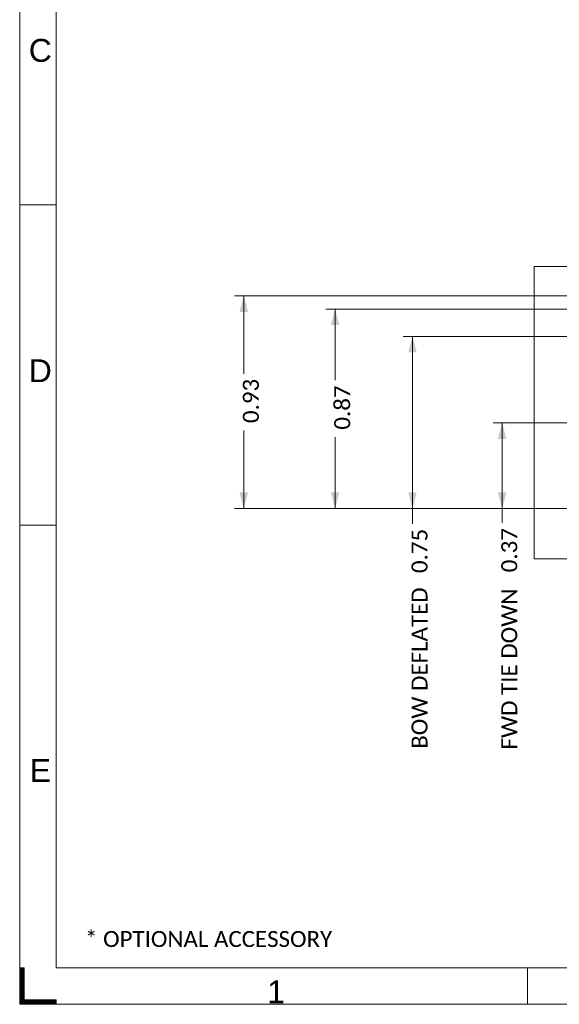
# Model space of a CAD drawing. Header units: millimetres. Extents: x -10 to 594, y 0 to 420.
# Tile 1 of 256: x 0 to 118, y 0 to 215. Entities that reach past the tile are written whole.
import ezdxf

# ---------------------------------------------------------------- set-up
doc = ezdxf.new("R2010")
doc.units = ezdxf.units.MM
doc.layers.add('1', color=7, linetype='Continuous', true_color=0xffffff)
doc.layers.add('256', color=7, linetype='Continuous', true_color=0xffffff)
doc.styles.add('Arial', font='txt')
doc.styles.add('Calibri', font='txt')
doc.dimstyles.get("Standard").update_dxf_attribs({"dimtxt": 0.18, "dimasz": 0.18, "dimexe": 0.18, "dimexo": 0.0625, "dimgap": 0.09, "dimtad": 0, "dimtih": 1, "dimtoh": 1, "dimdec": 4, "dimzin": 0, "dimdsep": 46, "dimtxsty": 'Standard', "dimcen": 0.09, "dimadec": 0, "dimazin": 0, "dimtfac": 1, "dimtdec": 4, "dimtofl": 0, "dimtmove": 0, "dimatfit": 3, "dimfxl": 0, "dimtolj": 1, "dimtzin": 0, "dimarcsym": 0})

# ---------------------------------------------------------------- blocks, each defined once
blk = doc.blocks.new('HATCH7')
at = {"color": 163, "lineweight": 13}
for p, q in [((0, 7.95804), (1, 7.95804)), ((0, 7.91571), (1, 7.91571)), ((0, 7.87338), (1, 7.87338)), ((0, 7.83105), (1, 7.83105)), ((0, 7.78872), (1, 7.78872)), ((0, 7.74639), (1, 7.74639)), ((0, 7.70406), (1, 7.70406)), ((0, 7.66173), (1, 7.66173)), ((0, 7.6194), (1, 7.6194)), ((0, 7.57707), (1, 7.57707)), ((0, 7.53474), (1, 7.53474)), ((0, 7.49241), (1, 7.49241)), ((0, 7.45008), (1, 7.45008)), ((0, 7.40775), (1, 7.40775)), ((0, 7.36542), (1, 7.36542)), ((0, 7.32309), (1, 7.32309)), ((0, 7.28076), (1, 7.28076)), ((0, 7.23843), (1, 7.23843)), ((0, 7.1961), (1, 7.1961)), ((0, 7.15377), (1, 7.15377)), ((0, 7.11144), (1, 7.11144)), ((0, 7.06911), (1, 7.06911)), ((0, 7.02678), (1, 7.02678)), ((0, 6.98445), (1, 6.98445)), ((0, 6.94212), (1, 6.94212)), ((0, 6.89979), (1, 6.89979)), ((0, 6.85746), (1, 6.85746)), ((0, 6.81513), (1, 6.81513)), ((0, 6.7728), (1, 6.7728)), ((0, 6.73047), (1, 6.73047)), ((0, 6.68814), (1, 6.68814)), ((0, 6.64581), (1, 6.64581)), ((0, 6.60348), (1, 6.60348)), ((0, 6.56115), (1, 6.56115)), ((0, 6.51882), (1, 6.51882)), ((0, 6.47649), (1, 6.47649)), ((0, 6.43416), (1, 6.43416)), ((0, 6.39183), (1, 6.39183)), ((0, 6.3495), (1, 6.3495)), ((0, 6.30717), (1, 6.30717)), ((0, 6.26484), (1, 6.26484)), ((0, 6.22251), (1, 6.22251)), ((0, 6.18018), (1, 6.18018)), ((0, 6.13785), (1, 6.13785)), ((0, 6.09552), (1, 6.09552)), ((0, 6.05319), (1, 6.05319)), ((0, 6.01086), (1, 6.01086)), ((0, 5.96853), (1, 5.96853)), ((0, 5.9262), (1, 5.9262)), ((0, 5.88387), (1, 5.88387)), ((0, 5.84154), (1, 5.84154)), ((0, 5.79921), (1, 5.79921)), ((0, 5.75688), (1, 5.75688)), ((0, 5.71455), (1, 5.71455)), ((0, 5.67222), (1, 5.67222)), ((0, 5.62989), (1, 5.62989)), ((0, 5.58756), (1, 5.58756)), ((0, 5.54523), (1, 5.54523)), ((0, 5.5029), (1, 5.5029)), ((0, 5.46057), (1, 5.46057)), ((0, 5.41824), (1, 5.41824)), ((0, 5.37591), (1, 5.37591)), ((0, 5.33358), (1, 5.33358)), ((0, 5.29125), (1, 5.29125)), ((0, 5.24892), (1, 5.24892)), ((0, 5.20659), (1, 5.20659)), ((0, 5.16426), (1, 5.16426)), ((0, 5.12193), (1, 5.12193)), ((0, 5.0796), (1, 5.0796)), ((0, 5.03727), (1, 5.03727)), ((0, 4.99494), (1, 4.99494)), ((0, 4.95261), (1, 4.95261)), ((0, 4.91028), (1, 4.91028)), ((0, 4.86795), (1, 4.86795)), ((0, 4.82562), (1, 4.82562)), ((0, 4.78329), (1, 4.78329)), ((0, 4.74096), (1, 4.74096)), ((0, 4.69863), (1, 4.69863)), ((0, 4.6563), (1, 4.6563)), ((0, 4.61397), (1, 4.61397)), ((0, 4.57164), (1, 4.57164)), ((0, 4.52931), (1, 4.52931)), ((0, 4.48698), (1, 4.48698)), ((0, 4.44465), (1, 4.44465)), ((0, 4.40232), (1, 4.40232)), ((0, 4.35999), (1, 4.35999)), ((0, 4.31766), (1, 4.31766)), ((0, 4.27533), (1, 4.27533)), ((0, 4.233), (1, 4.233)), ((0, 4.19067), (1, 4.19067)), ((0, 4.14834), (1, 4.14834)), ((0, 4.10601), (1, 4.10601)), ((0, 4.06368), (1, 4.06368)), ((0, 4.02135), (1, 4.02135)), ((0, 3.97902), (1, 3.97902)), ((0, 3.93669), (1, 3.93669)), ((0, 3.89436), (1, 3.89436)), ((0, 3.85203), (1, 3.85203)), ((0, 3.8097), (1, 3.8097)), ((0, 3.76737), (1, 3.76737)), ((0, 3.72504), (1, 3.72504)), ((0, 3.68271), (1, 3.68271)), ((0, 3.64038), (1, 3.64038)), ((0, 3.59805), (1, 3.59805)), ((0, 3.55572), (1, 3.55572)), ((0, 3.51339), (1, 3.51339)), ((0, 3.47106), (1, 3.47106)), ((0, 3.42873), (1, 3.42873)), ((0, 3.3864), (1, 3.3864)), ((0, 3.34407), (1, 3.34407)), ((0, 3.30174), (1, 3.30174)), ((0, 3.25941), (1, 3.25941)), ((0, 3.21708), (1, 3.21708)), ((0, 3.17475), (1, 3.17475)), ((0, 3.13242), (1, 3.13242)), ((0, 3.09009), (1, 3.09009)), ((0, 3.04776), (1, 3.04776)), ((0, 3.00543), (1, 3.00543)), ((0, 2.9631), (1, 2.9631)), ((0, 2.92077), (1, 2.92077)), ((0, 2.87844), (1, 2.87844)), ((0, 2.83611), (1, 2.83611)), ((0, 2.79378), (1, 2.79378)), ((0, 2.75145), (1, 2.75145)), ((0, 2.70912), (1, 2.70912)), ((0, 2.66679), (1, 2.66679)), ((0, 2.62446), (1, 2.62446)), ((0, 2.58213), (1, 2.58213)), ((0, 2.5398), (1, 2.5398)), ((0, 2.49747), (1, 2.49747)), ((0, 2.45514), (1, 2.45514)), ((0, 2.41281), (1, 2.41281)), ((0, 2.37048), (1, 2.37048)), ((0, 2.32815), (1, 2.32815)), ((0, 2.28582), (1, 2.28582)), ((0, 2.24349), (1, 2.24349)), ((0, 2.20116), (1, 2.20116)), ((0, 2.15883), (1, 2.15883)), ((0, 2.1165), (1, 2.1165)), ((0, 2.07417), (1, 2.07417)), ((0, 2.03184), (1, 2.03184)), ((0, 1.98951), (1, 1.98951)), ((0, 1.94718), (1, 1.94718)), ((0, 1.90485), (1, 1.90485)), ((0, 1.86252), (1, 1.86252)), ((0, 1.82019), (1, 1.82019)), ((0, 1.77786), (1, 1.77786)), ((0, 1.73553), (1, 1.73553)), ((0, 1.6932), (1, 1.6932)), ((0, 1.65087), (1, 1.65087)), ((0, 1.60854), (1, 1.60854)), ((0, 1.56621), (1, 1.56621)), ((0, 1.52388), (1, 1.52388)), ((0, 1.48155), (1, 1.48155)), ((0, 1.43922), (1, 1.43922)), ((0, 1.39689), (1, 1.39689)), ((0, 1.35456), (1, 1.35456)), ((0, 1.31223), (1, 1.31223)), ((0, 1.2699), (1, 1.2699)), ((0, 1.22757), (1, 1.22757)), ((0, 1.18524), (1, 1.18524)), ((0, 1.14291), (1, 1.14291)), ((0, 1.10058), (1, 1.10058)), ((0, 1.05825), (1, 1.05825)), ((0, 1.01592), (1, 1.01592)), ((0, 0.97359), (8, 0.97359)), ((0, 0.93126), (8, 0.93126)), ((0, 0.88893), (8, 0.88893)), ((0, 0.8466), (8, 0.8466)), ((0, 0.80427), (8, 0.80427)), ((0, 0.76194), (8, 0.76194)), ((0, 0.71961), (8, 0.71961)), ((0, 0.67728), (8, 0.67728)), ((0, 0.63495), (8, 0.63495)), ((0, 0.59262), (8, 0.59262)), ((0, 0.55029), (8, 0.55029)), ((0, 0.50796), (8, 0.50796)), ((0, 0.46563), (8, 0.46563)), ((0, 0.4233), (8, 0.4233)), ((0, 0.38097), (8, 0.38097)), ((0, 0.33864), (8, 0.33864)), ((0, 0.29631), (8, 0.29631)), ((0, 0.25398), (8, 0.25398)), ((0, 0.21165), (8, 0.21165)), ((0, 0.16932), (8, 0.16932)), ((0, 0.12699), (8, 0.12699)), ((0, 0.08466), (8, 0.08466)), ((0, 0.04233), (8, 0.04233))]:
    blk.add_line(p, q, dxfattribs=at)
blk = doc.blocks.new('_U1')
at = {"layer": '1', "color": 18, "lineweight": 13}
for p, q in [((127.76, 127.25), (103.65, 127.25)), ((105.65, 127.25), (105.65, 105.34)), ((276.79, 108.52), (103.65, 108.52))]:
    blk.add_line(p, q, dxfattribs=at)
at = {"layer": '1', "color": 18}
for points in [[(105.65, 127.25), (106.59, 123.75), (104.71, 123.75)], [(105.65, 108.52), (104.71, 112.02), (106.59, 112.02)]]:
    blk.add_solid(points, dxfattribs=at)
at = {"layer": '1', "color": 18, "linetype": 'Continuous', "lineweight": 13, "char_height": 3.5, "attachment_point": 7, "rotation": 90, "line_spacing_factor": 1.399613, "style": 'Calibri'}
for s, insert in [('\\fCalibri|b0|i0;\\W1.0000;0.37', (108.99, 94.55)), ('\\fCalibri|b0|i0;\\W1.0000;FWD TIE DOWN', (108.99, 55.76))]:
    blk.add_mtext(s, dxfattribs=dict(at, insert=insert))
blk = doc.blocks.new('_U5')
at = {"layer": '1', "color": 18, "lineweight": 13}
for p, q in [((130.42, 152.17), (67.07, 152.17)), ((69.07, 152.17), (69.07, 136.57)), ((69.07, 108.52), (69.07, 124.12)), ((276.79, 108.52), (67.07, 108.52))]:
    blk.add_line(p, q, dxfattribs=at)
at = {"layer": '1', "color": 18}
for points in [[(69.07, 152.17), (70, 148.67), (68.13, 148.67)], [(69.07, 108.52), (68.13, 112.02), (70, 112.02)]]:
    blk.add_solid(points, dxfattribs=at)
at = {"layer": '1', "color": 18, "linetype": 'Continuous', "lineweight": 13, "insert": (72.41, 125.77), "char_height": 3.5, "attachment_point": 7, "rotation": 90, "line_spacing_factor": 1.399613, "style": 'Calibri'}
blk.add_mtext('\\fCalibri|b0|i0;\\W1.0000;0.87', dxfattribs=at)
blk = doc.blocks.new('_U7')
at = {"layer": '1', "color": 18, "lineweight": 13}
for p, q in [((150.65, 146.18), (84, 146.18)), ((86, 146.18), (86, 105.18)), ((276.79, 108.52), (84, 108.52))]:
    blk.add_line(p, q, dxfattribs=at)
at = {"layer": '1', "color": 18}
for points in [[(86, 146.18), (86.94, 142.68), (85.07, 142.68)], [(86, 108.52), (85.07, 112.02), (86.94, 112.02)]]:
    blk.add_solid(points, dxfattribs=at)
at = {"layer": '1', "color": 18, "linetype": 'Continuous', "lineweight": 13, "char_height": 3.5, "attachment_point": 7, "rotation": 90, "line_spacing_factor": 1.399613, "style": 'Calibri'}
for s, insert in [('\\fCalibri|b0|i0;\\W1.0000;0.75', (89.34, 94.38)), ('\\fCalibri|b0|i0;\\W1.0000;BOW DEFLATED', (89.34, 55.92))]:
    blk.add_mtext(s, dxfattribs=dict(at, insert=insert))
blk = doc.blocks.new('_U8')
at = {"layer": '1', "color": 18, "lineweight": 13}
for p, q in [((209.05, 155.05), (47.06, 155.05)), ((49.06, 155.05), (49.06, 138.01)), ((49.06, 108.52), (49.06, 125.56)), ((276.79, 108.52), (47.06, 108.52))]:
    blk.add_line(p, q, dxfattribs=at)
at = {"layer": '1', "color": 18}
for points in [[(49.06, 155.05), (50, 151.55), (48.13, 151.55)], [(49.06, 108.52), (48.13, 112.02), (50, 112.02)]]:
    blk.add_solid(points, dxfattribs=at)
at = {"layer": '1', "color": 18, "linetype": 'Continuous', "lineweight": 13, "insert": (52.4, 127.21), "char_height": 3.5, "attachment_point": 7, "rotation": 90, "line_spacing_factor": 1.399613, "style": 'Calibri'}
blk.add_mtext('\\fCalibri|b0|i0;\\W1.0000;0.93', dxfattribs=at)

msp = doc.modelspace()

# ---------------------------------------------------------------- linework, layer by layer
at = {"layer": '1', "color": 8, "linetype": 'Continuous', "lineweight": 18}
for p, q in [((112.648, 97.484), (112.648, 161.501)), ((297.895, 161.501), (112.648, 161.501)), ((112.648, 97.484), (297.895, 97.484))]:
    msp.add_line(p, q, dxfattribs=at)
at = {"layer": '256', "color": 163, "linetype": 'Continuous', "lineweight": 18}
for p, q in [((0, 0), (0, 420)), ((8, 8), (8, 412)), ((8, 174.958), (0, 174.958)), ((8, 104.875), (0, 104.875)), ((0, 0), (0, 8)), ((0, 8), (1, 8)), ((0, 8), (0, 0)), ((1, 8), (1, 1)), ((586, 8), (8, 8)), ((111.219, 8), (111.219, 0)), ((8, 0), (0, 0)), ((8, 0), (0, 0)), ((594, 0), (0, 0)), ((1, 1), (8, 1)), ((8, 1), (8, 0))]:
    msp.add_line(p, q, dxfattribs=at)

# ---------------------------------------------------------------- block references
at = {"layer": '256', "color": 163, "linetype": 'Continuous', "lineweight": 13}
msp.add_blockref('HATCH7', (0, 0), dxfattribs=at)

# ---------------------------------------------------------------- texts
at = {"layer": '1', "color": 18, "linetype": 'Continuous', "lineweight": 13, "insert": (14.319, 12.503), "char_height": 3.5, "attachment_point": 7, "line_spacing_factor": 1.399613, "style": 'Calibri'}
msp.add_mtext('\\fCalibri|b0|i0;\\W1.0000;* OPTIONAL ACCESSORY', dxfattribs=at)
at = {"layer": '256', "color": 18, "linetype": 'Continuous', "lineweight": 13, "char_height": 5, "attachment_point": 7, "line_spacing_factor": 1.047437, "style": 'Arial'}
for s, insert in [('\\fArial|b0|i0;\\W1.0000;C', (1.993, 206.202)), ('\\fArial|b0|i0;\\W1.0000;D', (1.993, 136.161)), ('\\fArial|b0|i0;\\W1.0000;E', (2.186, 48.682)), ('\\fArial|b0|i0;\\W1.0000;1', (54.182, 0.235))]:
    msp.add_mtext(s, dxfattribs=dict(at, insert=insert))

# ---------------------------------------------------------------- dimensions: what is measured, and where the dimension line sits
at = {"layer": '1', "color": 18, "linetype": 'Continuous', "lineweight": 13}
for base, p1, picture, middle in [((49.065, 108.518), (209.046, 155.046), '_U8', (49.065, 131.782)), ((69.065, 108.518), (130.423, 152.166), '_U5', (69.065, 130.342))]:
    dim = msp.add_linear_dim(base=base, p1=p1, p2=(276.788, 108.518), angle=90, dimstyle='Standard', override={"dimtxt": 3.5, "dimasz": 3.5, "dimexe": 2, "dimexo": 0, "dimgap": 1.5, "dimtih": 0, "dimtoh": 0, "dimdec": 2, "dimlfac": 0.02, "dimdsep": 46, "dimlunit": 2, "dimtxsty": 'Calibri', "dimsah": 1, "dimse1": 0, "dimse2": 0, "dimsd1": 0, "dimsd2": 0, "dimclrd": 18, "dimclre": 18, "dimclrt": 18, "dimtol": 0, "dimtm": -0.1, "dimtfac": 1, "dimtdec": 2, "dimtofl": 1, "dimtmove": 0, "dimlwd": 13, "dimlwe": 13}, dxfattribs=at)
    dim.commit()
    dim.dimension.update_dxf_attribs({"geometry": picture, "text_midpoint": middle, "dimtype": 160})
for base, p1, text, picture, middle in [((86.003, 108.518), (150.653, 146.176), '\\fCalibri|b0|i0;\\C18;{\\H1.00x;\\fCalibri|b0|i0;BOW DEFLATED\\fCalibri|b0|i0;}\\C18; <> ', '_U7', (86.003, 79.72)), ((105.652, 108.518), (129.256, 127.249), '\\fCalibri|b0|i0;\\C18;{\\H1.00x;\\fCalibri|b0|i0;FWD TIE DOWN\\fCalibri|b0|i0;}\\C18; <> ', '_U1', (105.652, 79.72))]:
    dim = msp.add_linear_dim(base=base, p1=p1, p2=(276.788, 108.518), angle=90, text=text, dimstyle='Standard', override={"dimtxt": 3.5, "dimasz": 3.5, "dimexe": 2, "dimexo": 0, "dimgap": 1.5, "dimtih": 0, "dimtoh": 0, "dimdec": 2, "dimlfac": 0.02, "dimdsep": 46, "dimlunit": 2, "dimtxsty": 'Calibri', "dimsah": 1, "dimse1": 0, "dimse2": 0, "dimsd1": 0, "dimsd2": 0, "dimclrd": 18, "dimclre": 18, "dimclrt": 18, "dimtol": 0, "dimtm": -0.1, "dimtfac": 1, "dimtdec": 2, "dimtofl": 1, "dimtmove": 0, "dimlwd": 13, "dimlwe": 13}, dxfattribs=at)
    dim.commit()
    dim.dimension.update_dxf_attribs({"geometry": picture, "text_midpoint": middle, "dimtype": 160})

doc.saveas('drawing.dxf')
